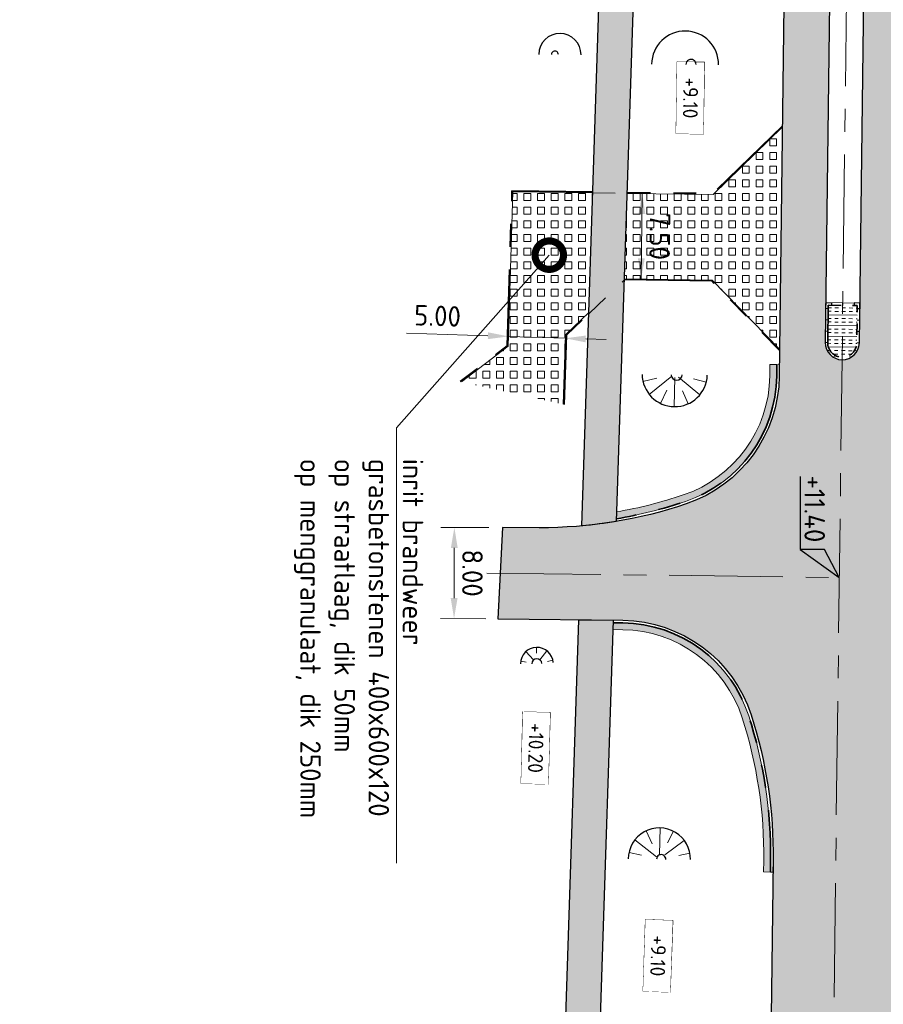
# Model space of a CAD drawing. Header units: metres. Extents: x 232559 to 234458, y 552925 to 554400.
# Tile 33 of 45: x 233217 to 233292, y 553925 to 554011. Entities that reach past the tile are written whole.
import ezdxf
from ezdxf import colors
from ezdxf.entities.mleader import LeaderData, LeaderLine
from ezdxf.enums import TextEntityAlignment as Align
from ezdxf.math import Vec2, Vec3

# ---------------------------------------------------------------- set-up
doc = ezdxf.new("R2010")
doc.units = ezdxf.units.M
for name, pattern in [('AM-AS', [16, 10, -2, 2, -2]), ('NLCS-HIDDEN', [4, 2, -2]), ('VH-OPSLUITBAND_80X200', [14, 8, -2, 2, -2]), ('VH-RWSBAND', [24, 10, -2, 2, -2, 2, -2, 2, -2])]:
    doc.linetypes.add(name, pattern=pattern)
doc.layers.get('Defpoints').update_dxf_attribs({"color": 241})
for name, color, linetype, lineweight in [('N-AL-HOOGTELABEL-S', 7, 'Continuous', 9), ('N-WE-AM-AS_WEG-G', 7, 'AM-AS', 13), ('N-WE-FV-AANPIJLING-G', 7, 'Continuous', 18), ('N-WE-GW-WATERGANG_BODEM-G', 144, 'Continuous', 25), ('N-WE-VH-KANTOPSLUITING_DEELSTREEP-G', 7, 'Continuous', 9), ('N-WE-VH-KANTOPSLUITING_ELEMENT_HOEKSTUK-S', 7, 'Continuous', 25), ('N-WE-VH-KANTOPSLUITING_VOORKANTBAND-G', 7, 'Continuous', 13), ('N-WE-VH-KANTVERHARDING-GV', 7, 'Continuous', 25), ('N-WE-VH-KANTVERHARDING_BOCHTVERBREDING-A', 254, 'Continuous', 25), ('N-WE-VH-KANTVERHARDING_BOCHTVERBREDING-G', 251, 'Continuous', 18), ('N-WE-VH-M', 7, 'Continuous', 18), ('N-WE-VH-VERHARDING_BETON_CRETEPRINT-A', 241, 'Continuous', 5), ('N-WE-VH-VERHARDING_MIDDENGELEIDER-S', 7, 'Continuous', 25), ('X-XX-AL-AANPIJLING-G', 7, 'Continuous', 18), ('X-XX-AL-HOOGTELABEL-S', 7, 'Continuous', 25)]:
    doc.layers.add(name, color=color, linetype=linetype, lineweight=lineweight)
for name, color, linetype, lineweight, true_color in [('N-WE-GW-TALUDARCERING_KORT-G', 7, 'Continuous', 18, 0x004c00), ('N-WE-GW-TALUDARCERING_LANG-G', 7, 'Continuous', 13, 0x004c00), ('N-WE-GW-WATERGANG_INSTEEK-G', 7, 'Continuous', 25, 0x004c00), ('N-WE-VH-KANTOPSLUITING_OPSLUITBAND_80X200-G', 150, 'VH-OPSLUITBAND_80X200', 35, 0x007fff), ('N-WE-VH-KANTOPSLUITING_TROTTOIRBAND_RWS_115-225x250-G', 7, 'VH-RWSBAND', 35, 0x2db300), ('N-WE-VH-VERHARDING_ASFALT_HOOFDRIJBAAN-A', 7, 'Continuous', 5, 0xc7c7c7), ('N-WE-VH-VERHARDING_ASFALT_ONTSLUITINGSWEG_BESTAAND_A', 7, 'Continuous', 5, 0x999999), ('N-WE-VH-VERHARDING_TEGEL_GRAS-A', 7, 'Continuous', 18, 0x4c9900)]:
    doc.layers.add(name, color=color, linetype=linetype, lineweight=lineweight, true_color=true_color)
doc.styles.add('NLCS-ISO', font='NLCS-ISO.ttf')
doc.styles.add('NLCS-ISO-ANNOTATIEF-T18', font='NLCS-ISO.ttf', dxfattribs={"height": 1.8})
doc.dimstyles.new('NLCS-ANNOTATIEF-T18-PIJL_A_L2_H2', dxfattribs={"dimtxt": 1.8, "dimasz": 1.8, "dimexe": 2, "dimexo": 2, "dimgap": 0.7, "dimtad": 1, "dimzin": 0, "dimdsep": 46, "dimtxsty": 'NLCS-ISO-ANNOTATIEF-T18', "dimcen": 0, "dimdle": 2, "dimse1": 1, "dimse2": 1, "dimclrd": 256, "dimclre": 251, "dimazin": 0, "dimtfac": 1, "dimtofl": 0, "dimtmove": 0, "dimatfit": 3, "dimfxl": 2, "dimtfillclr": 256, "dimtolj": 1, "dimtzin": 0, "dimlwd": 9, "dimlwe": 9, "dimarcsym": 0})
doc.dimstyles.new('NLCS-ANNOTATIEF-T18-PIJL_L2_H2_A', dxfattribs={"dimtxt": 1.8, "dimasz": 1.8, "dimexe": 1.2, "dimexo": 1.2, "dimgap": 0.7, "dimtad": 1, "dimzin": 0, "dimdsep": 46, "dimtxsty": 'NLCS-ISO-ANNOTATIEF-T18', "dimcen": 0, "dimdle": 2, "dimclrd": 7, "dimclre": 251, "dimclrt": 7, "dimazin": 0, "dimtfac": 1, "dimtofl": 0, "dimtmove": 0, "dimatfit": 3, "dimfxl": 2, "dimtfillclr": 256, "dimtolj": 1, "dimtzin": 0, "dimlwd": 9, "dimlwe": 9, "dimarcsym": 0})

# ---------------------------------------------------------------- blocks, each defined once
blk = doc.blocks.new('SVH-KANTOPSLUITING_HOEK_UITWENDIG_115-225')
for p, q in [((0, 0), (0, 0.5000000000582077)), ((0, 0.5000000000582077), (0.225, 0.5000000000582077)), ((0, 0), (0.5, 5.820766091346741e-11)), ((0.225, 0.2250000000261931), (0.225, 0.5000000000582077)), ((0.225, 0.2250000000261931), (0.4999999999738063, 0.2250000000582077)), ((0.5000000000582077, 5.820766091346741e-11), (0.4999999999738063, 0.2250000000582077))]:
    blk.add_line(p, q)
blk = doc.blocks.new('MIDDENGELEIDER')
at = {"layer": 'N-WE-VH-VERHARDING_BETON_CRETEPRINT-A', "lineweight": 9}
h = blk.add_hatch(dxfattribs=at)
h.set_pattern_fill('AVH-BETON_GEWAPEND', color=251, scale=0.25, angle=-1.272221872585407e-14, pattern_type=2)
h.set_pattern_definition([(360, (129.1815211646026, 44.42226556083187), (2.296212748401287e-16, 0.9375), []), (360, (129.1815211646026, 44.73476556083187), (2.296212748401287e-16, 0.9375), [0.3125, -0.3125]), (360, (129.1815211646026, 45.04726556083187), (2.296212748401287e-16, 0.9375), [0.3125, -0.3125])])
edge = h.paths.add_edge_path()
edge.add_line((1.274999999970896, 3.275000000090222), (-1.274999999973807, 3.275000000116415))
edge.add_line((-1.274999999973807, 3.275000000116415), (-1.279999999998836, 4.440892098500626e-16))
edge.add_arc((-1.101532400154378e-16, 0.005009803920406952), 1.2800098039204, 180.2242493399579, 359.7757506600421)
edge.add_line((1.279999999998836, 0), (1.274999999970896, 3.275000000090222))
at = {"layer": 'N-WE-VH-KANTOPSLUITING_DEELSTREEP-G'}
for p, q in [((0, 3.500000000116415), (0, 3.280000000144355)), ((-1.5, 2), (-1.279999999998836, 2)), ((1.5, 2), (1.279999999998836, 2)), ((-1.5, 1), (-1.279999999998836, 1)), ((1.5, 1), (1.279999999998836, 1)), ((-1.5, 0), (-1.279999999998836, 0)), ((1.5, 0), (1.279999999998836, 0)), ((-1.108521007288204, -0.6349950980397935), (-1.299046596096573, -0.7449950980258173)), ((1.108521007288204, -0.6349950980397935), (1.299046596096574, -0.7449950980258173)), ((-0.6400041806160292, -1.103511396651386), (-0.7500041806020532, -1.294036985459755)), ((1.587271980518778e-16, -1.274999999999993), (2.38524477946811e-16, -1.494999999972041)), ((0.6400041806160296, -1.103511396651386), (0.7500041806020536, -1.294036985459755))]:
    blk.add_line(p, q, dxfattribs=at)
at = {"layer": 'N-WE-VH-KANTOPSLUITING_TROTTOIRBAND_RWS_115-225x250-G', "ltscale": 0.5, "flags": 128}
blk.add_lwpolyline([(-1.279999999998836, 3.280000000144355), (-1.279999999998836, 0, 0.9960937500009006), (1.279999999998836, 0), (1.279999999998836, 3.280000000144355), (-1.279999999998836, 3.280000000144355)], format="xyb", close=True, dxfattribs=at)
at = {"layer": 'N-WE-VH-KANTOPSLUITING_VOORKANTBAND-G', "ltscale": 0.5, "flags": 128}
blk.add_lwpolyline([(-1.5, 3.500000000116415), (-1.5, 0, 0.9966666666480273), (1.5, 0), (1.5, 3.500000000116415)], format="xyb", close=True, dxfattribs=at)
at = {"layer": 'N-WE-VH-KANTOPSLUITING_ELEMENT_HOEKSTUK-S'}
for p, rotation in [((-1.5, 3.500000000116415), 270), ((1.499999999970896, 3.500000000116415), 180)]:
    blk.add_blockref('SVH-KANTOPSLUITING_HOEK_UITWENDIG_115-225', p, dxfattribs=dict(at, rotation=rotation))
blk = doc.blocks.new('*D125')
at = {"layer": 'Defpoints', "color": 0, "transparency": 16777216}
for p in [(233258.917836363, 553966.8744437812), (233254.6681261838, 553958.8887775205), (233258.6680941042, 553958.8752430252)]:
    blk.add_point(p, dxfattribs=at)
at = {"layer": 'N-WE-VH-M', "color": 251, "lineweight": 9, "transparency": 16777216}
for p, q in [((233257.7178432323, 553966.8785041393), (233253.4952021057, 553966.8927920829)), ((233257.4681009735, 553958.8793033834), (233253.4681330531, 553958.8928378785))]:
    blk.add_line(p, q, dxfattribs=at)
at = {"layer": 'N-WE-VH-M', "color": 7, "lineweight": 9, "transparency": 16777216}
blk.add_line((233254.6891046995, 553965.0887420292), (233254.6742167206, 553960.6887672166), dxfattribs=at)
at = {"layer": 'N-WE-VH-M', "color": 7, "transparency": 16777216}
for points in [[(233254.9891029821, 553965.0877269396), (233254.3891064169, 553965.0897571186), (233254.6951952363, 553966.888731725)], [(233254.9742150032, 553960.6877521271), (233254.3742184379, 553960.6897823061), (233254.6681261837, 553958.8887775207)]]:
    blk.add_solid(points, dxfattribs=at)
at = {"layer": 'N-WE-VH-M', "color": 7, "transparency": 16777216, "insert": (233256.281651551, 553962.8833408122), "char_height": 1.8, "attachment_point": 5, "rotation": 269.806131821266, "style": 'NLCS-ISO-ANNOTATIEF-T18'}
blk.add_mtext('\\A1;8.00', dxfattribs=at)
blk = doc.blocks.new('*D74')
at = {"layer": 'Defpoints', "color": 0, "transparency": 16777216}
for p in [(233271.1924450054, 553996.2105243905), (233271.0950046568, 553988.7111609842), (233271.0950046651, 553988.7111609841)]:
    blk.add_point(p, dxfattribs=at)
at = {"layer": 'N-WE-VH-M', "lineweight": 9, "transparency": 16777216}
blk.add_line((233271.1690593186, 553994.4106763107), (233271.1183903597, 553990.5110090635), dxfattribs=at)
at = {"layer": 'N-WE-VH-M', "transparency": 16777216}
for points in [[(233271.4690339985, 553994.4067786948), (233270.8690846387, 553994.4145739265), (233271.1924450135, 553996.2105243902)], [(233271.4183650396, 553990.5071114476), (233270.8184156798, 553990.5149066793), (233271.0950046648, 553988.711160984)]]:
    blk.add_solid(points, dxfattribs=at)
at = {"layer": 'N-WE-VH-M', "color": 0, "transparency": 16777216, "insert": (233272.7435897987, 553992.4400554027), "char_height": 1.8, "attachment_point": 5, "rotation": 269.2555892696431, "style": 'NLCS-ISO-ANNOTATIEF-T18'}
blk.add_mtext('\\A1;7.50', dxfattribs=at)
blk = doc.blocks.new('*D73')
at = {"layer": 'Defpoints', "color": 0, "transparency": 16777216}
for p in [(233259.4685099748, 553984.4539837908), (233264.4612995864, 553984.2885772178), (233259.442356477, 553983.6645416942)]:
    blk.add_point(p, dxfattribs=at)
at = {"layer": 'N-WE-VH-M', "lineweight": 9, "transparency": 16777216}
for p, q in [((233257.6433434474, 553983.7241413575), (233250.4872693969, 553983.9612155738)), ((233266.2341591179, 553983.4395354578), (233268.0331721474, 553983.3799357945))]:
    blk.add_line(p, q, dxfattribs=at)
at = {"layer": 'N-WE-VH-M', "transparency": 16777216}
for points in [[(233257.6532767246, 553984.0239768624), (233257.6334101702, 553983.4243058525), (233259.4423564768, 553983.6645416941)], [(233266.2440923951, 553983.7393709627), (233266.2242258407, 553983.1396999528), (233264.4351460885, 553983.4991351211)]]:
    blk.add_solid(points, dxfattribs=at)
at = {"layer": 'N-WE-VH-M', "color": 0, "transparency": 16777216, "insert": (233253.2187773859, 553985.4716009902), "char_height": 1.8, "attachment_point": 5, "rotation": 358.1025369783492, "style": 'NLCS-ISO-ANNOTATIEF-T18'}
blk.add_mtext('\\A1;5.00', dxfattribs=at)
blk = doc.blocks.new('_DotSmall')
at = {"color": 0, "linetype": 'ByBlock', "const_width": 0.5}
blk.add_lwpolyline([(-0.0625, 0, 1), (0.0625, 0, 1)], format="xyb", close=True, dxfattribs=at)
blk = doc.blocks.new('SAL-HOOGTELABEL_AANLEG-SO')
blk.add_lwpolyline([(-4.842599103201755, 1.798838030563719), (4.851150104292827, 1.798838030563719), (4.851150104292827, -1.886858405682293), (-4.842599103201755, -1.886858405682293)], close=True)
at = {"style": 'NLCS-ISO'}
blk.add_attdef('HOOGTE', text='', height=2, dxfattribs=at).set_placement((0, 0), align=Align.MIDDLE_CENTER)
blk.add_wipeout([(-4.842599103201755, 1.7988380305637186), (4.851150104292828, 1.7988380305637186), (4.851150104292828, -1.8868584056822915), (-4.842599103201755, -1.8868584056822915)])
blk = doc.blocks.new('N-SAL-HOOGTELABEL_03-SO')
for p, q in [((0, 0), (-2.460741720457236, -1.312415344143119)), ((-2.460741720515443, -3.43514855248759), (0, 0)), ((-2.460741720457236, -1.312415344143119), (-2.460741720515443, -3.43514855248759)), ((-8.8653364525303, -3.435325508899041), (-2.460741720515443, -3.43514855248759))]:
    blk.add_line(p, q)
blk.add_solid([(-2.460741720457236, -1.312415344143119), (0, 0), (-2.460741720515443, -3.43514855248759)])
at = {"style": 'NLCS-ISO'}
blk.add_attdef('...', text='', height=1.8, dxfattribs=at).set_placement((-6.014038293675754, -2.161353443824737), align=Align.MIDDLE)

msp = doc.modelspace()

# ---------------------------------------------------------------- hatches: boundary and pattern name
at = {"layer": 'N-WE-VH-KANTVERHARDING_BOCHTVERBREDING-A'}
h = msp.add_hatch(color=256, dxfattribs=at)
h.dxf.hatch_style = 1
edge = h.paths.add_edge_path()
edge.add_line((233268.9465809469, 553968.260338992), (233268.9265482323, 553967.6481826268))
edge.add_arc((233262.2763961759, 554006.8633085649), 39.77499999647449, 279.6247278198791, 288.6453287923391)
edge.add_arc((233271.2282488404, 553980.3328669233), 11.77499999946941, 288.6453287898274, 359.2775844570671)
edge.add_line((233283.0023128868, 553980.1844054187), (233283.0149210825, 553981.1843259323))
edge.add_line((233283.0149210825, 553981.1843259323), (233282.4149687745, 553981.1918908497))
edge.add_line((233282.4149687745, 553981.1918908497), (233282.4023605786, 553980.1919703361))
edge.add_arc((233271.2282488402, 553980.3328669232), 11.17499999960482, 288.6453287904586, 359.2775844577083, ccw=False)
edge.add_arc((233262.2763961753, 554006.8633085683), 39.17499999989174, 279.80330632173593, 288.6453287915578, ccw=False)
h = msp.add_hatch(color=256, dxfattribs=at)
h.dxf.hatch_style = 1
edge = h.paths.add_edge_path()
edge.add_line((233268.6279393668, 553958.5233425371), (233268.6083110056, 553957.9235423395))
edge.add_line((233268.6083110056, 553957.9235423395), (233269.4794443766, 553957.9125580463))
edge.add_arc((233269.3385477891, 553946.7384463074), 11.1750000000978, 17.900033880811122, 89.27758445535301, ccw=False)
edge.add_arc((233242.6939095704, 553938.1324452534), 39.17499999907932, -0.7224155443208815, 17.900033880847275, ccw=False)
edge.add_line((233281.8657956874, 553937.6385191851), (233281.8531874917, 553936.6385986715))
edge.add_line((233281.8531874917, 553936.6385986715), (233282.4531397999, 553936.6310337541))
edge.add_line((233282.4531397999, 553936.6310337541), (233282.4657479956, 553937.6309542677))
edge.add_arc((233242.6939095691, 553938.1324452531), 39.77500000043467, 359.2775844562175, 377.9000338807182)
edge.add_arc((233269.3385477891, 553946.7384463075), 11.77499999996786, 17.90003388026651, 89.27758445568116)
edge.add_line((233269.487009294, 553958.5125103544), (233268.6279393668, 553958.5233425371))
at = {"layer": 'N-WE-VH-VERHARDING_ASFALT_HOOFDRIJBAAN-A'}
h = msp.add_hatch(color=256, dxfattribs=at)
h.dxf.hatch_style = 1
edge = h.paths.add_edge_path(flags=16)
edge.add_line((233238.8431109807, 553681.6264790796), (233230.943822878, 553658.5683842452))
edge.add_arc((233232.3644847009, 553658.0869851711), 1.500008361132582, 161.2807672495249, 340.8981595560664)
edge.add_line((233233.7819002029, 553657.5961100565), (233241.6811883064, 553680.6542048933))
edge.add_arc((233240.2605260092, 553681.1356025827), 1.500008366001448, 341.2808231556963, 520.8981037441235)
edge = h.paths.add_edge_path(flags=16)
edge.add_arc((233271.7074764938, 553774.3557767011), 1.50000836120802, 164.2858098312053, 343.9032006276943)
edge.add_arc((232887.5055168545, 553885.6554448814), 401.4984599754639, 343.8444187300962, 352.0661515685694)
edge.add_line((233285.1608708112, 553830.2367401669), (233285.628885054, 553833.7053079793))
edge.add_arc((233284.1416862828, 553833.900922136), 1.500008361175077, 352.5067892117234, 532.1241805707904)
edge.add_line((233282.6558269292, 553834.1064630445), (233282.1878126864, 553830.6378952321))
edge.add_arc((232887.5013877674, 553885.6565838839), 398.5027353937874, 343.84373435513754, 352.0641942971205, ccw=False)
edge.add_line((233270.265800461, 553774.7699999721), (233270.2635313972, 553774.76203726))
edge = h.paths.add_edge_path(flags=16)
edge.add_line((233258.9653892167, 553740.3635948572), (233250.3426869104, 553715.1938472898))
edge.add_arc((233251.7633487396, 553714.7124482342), 1.500008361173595, 161.2807679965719, 340.8981588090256)
edge.add_line((233253.1807642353, 553714.2215731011), (233261.803466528, 553739.3913206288))
edge.add_arc((233260.3828047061, 553739.8727197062), 1.500008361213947, 341.2807671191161, 520.8981580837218)
edge = h.paths.add_edge_path(flags=16)
edge.add_arc((234470.475400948, 552921.1637758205), 1411.277274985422, 162.0659295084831, 164.4612733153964, ccw=False)
edge.add_arc((233126.3416874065, 553356.1858418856), 1.500008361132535, 342.2158700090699, 521.8332620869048)
edge.add_arc((234458.2256546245, 552924.8473599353), 1401.488492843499, 162.0549104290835, 164.4722926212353)
edge.add_arc((233109.3367418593, 553299.6359526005), 1.500008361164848, 164.6940441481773, 344.311435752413)
edge = h.paths.add_edge_path(flags=16)
edge.add_line((233152.7243747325, 553435.0058946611), (233170.2517599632, 553481.8816119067))
edge.add_arc((232796.991217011, 553621.4481446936), 398.4999999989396, 339.4986351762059, 341.0894634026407)
edge.add_line((233173.9824883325, 553492.2977232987), (233181.1625168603, 553513.2562927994))
edge.add_arc((233182.579932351, 553512.7654176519), 1.500008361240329, -18.719231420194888, 160.8981582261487, ccw=False)
edge.add_line((233184.0005941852, 553512.2840186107), (233176.8205656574, 553491.32544911))
edge.add_arc((232796.9912170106, 553621.4481446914), 401.4999999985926, 339.4986351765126, 341.08946340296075, ccw=False)
edge.add_line((233173.0617515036, 553480.8309228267), (233155.5343662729, 553433.9552055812))
edge.add_arc((233154.1311245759, 553434.4852412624), 1.500008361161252, 159.6899393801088, 339.3073309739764, ccw=False)
edge = h.paths.add_edge_path(flags=16)
edge.add_line((233288.7409870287, 554100.2030049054), (233287.2648016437, 553983.1308973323))
edge.add_arc((233288.7647455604, 553983.1169929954), 1.500008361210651, 179.4688888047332, 359.0862801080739)
edge.add_line((233290.2645631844, 553983.0930727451), (233291.7407485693, 554100.1651803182))
edge.add_arc((233290.2408005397, 554100.1787584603), 1.500009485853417, 359.4813493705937, 539.0738195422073)
edge = h.paths.add_edge_path(flags=16)
edge.add_line((233288.8319004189, 553873.9156854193), (233288.9171638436, 553877.3046130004))
edge.add_arc((233110.1728694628, 553881.9064760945), 178.8035232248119, 358.5252166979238, 359.5434362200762)
edge.add_line((233288.970715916, 553880.4816879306), (233289.2599437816, 553903.4195358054))
edge.add_arc((233287.7599998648, 553903.4334401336), 1.500008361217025, 359.4688891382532, 539.0862797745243)
edge.add_line((233286.2601822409, 553903.4573603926), (233285.9709543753, 553880.519512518))
edge.add_arc((233108.5407243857, 553881.9357574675), 177.4358821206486, 358.5287614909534, 359.5426758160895, ccw=False)
edge.add_line((233285.9181128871, 553877.3800673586), (233285.8328494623, 553873.9911397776))
edge.add_arc((233287.3325009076, 553873.9584193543), 1.500008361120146, 178.7500797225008, 358.3674721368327)
edge = h.paths.add_edge_path(flags=16)
edge.add_line((233217.4679331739, 553619.232137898), (233192.6325521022, 553546.7374314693))
edge.add_arc((233194.0532139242, 553546.2560323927), 1.500008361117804, 161.2807671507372, 340.8981596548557)
edge.add_line((233195.470629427, 553545.7651572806), (233220.3060104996, 553618.2598637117))
edge.add_arc((233218.8853486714, 553618.7412627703), 1.500008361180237, 341.280767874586, 520.8981590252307)
edge = h.paths.add_edge_path()
edge.add_line((233383.3948392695, 554231.8195223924), (233383.3948392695, 554236.3196870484))
edge.add_line((233383.3948392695, 554236.3196870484), (233370.3008999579, 554236.207676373))
edge.add_arc((233370.9725897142, 554157.7105501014), 78.50000000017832, 90.49026060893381, 179.2775844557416)
edge.add_line((233292.478829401, 554158.7002934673), (233292.1827528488, 554135.2192955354))
edge.add_arc((233290.6829352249, 554135.2432157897), 1.500008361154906, 179.4688889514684, 359.0862799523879, ccw=False)
edge.add_line((233289.1829913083, 554135.2571201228), (233289.4790678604, 554158.7381180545))
edge.add_arc((233370.9725897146, 554157.7105501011), 81.50000000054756, 90.49026060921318, 179.2775844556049, ccw=False)
edge.add_line((233370.2752302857, 554239.2075665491), (233383.3948392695, 554239.3197968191))
edge.add_line((233383.3948392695, 554239.3197968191), (233383.3987201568, 554243.819994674))
edge.add_line((233383.3987201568, 554243.819994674), (233370.2367257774, 554243.7074018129))
edge.add_arc((233370.9725897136, 554157.7105501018), 85.99999999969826, 90.49026060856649, 179.2775844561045)
edge.add_line((233284.9794255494, 554158.7948549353), (233284.6455244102, 554132.3140954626))
edge.add_arc((233272.6464789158, 554132.4653348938), 11.9999985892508, 358.83315250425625, 359.277865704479, ccw=False)
edge.add_arc((233272.6441303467, 554132.2791883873), 12.00000000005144, 288.11678142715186, 359.7220163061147, ccw=False)
edge.add_arc((233263.9373955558, 554158.8910798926), 40.00000000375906, 269.27758445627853, 288.1167814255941, ccw=False)
edge.add_line((233263.4330677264, 554118.8942593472), (233259.3492775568, 554118.9457526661))
edge.add_line((233259.3492775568, 554118.9457526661), (233258.1891597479, 554110.959744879))
edge.add_line((233258.1891597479, 554110.959744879), (233271.3731336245, 554110.793505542))
edge.add_arc((233271.2218352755, 554098.7944593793), 12.00000000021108, 18.1167814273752, 89.27758445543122, ccw=False)
edge.add_arc((233244.6099437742, 554090.0877245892), 39.9999999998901, -0.7224155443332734, 18.116781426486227, ccw=False)
edge.add_line((233284.6067643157, 554089.5833967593), (233283.2272950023, 553980.1815685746))
edge.add_arc((233271.2282488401, 553980.3328669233), 11.99999999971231, 288.64532879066, 359.27758445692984, ccw=False)
edge.add_arc((233262.2763961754, 554006.8633085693), 40.0000000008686, 269.8061318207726, 288.6453287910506, ccw=False)
edge.add_line((233262.1410509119, 553966.8635375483), (233258.917836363, 553966.8744437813))
edge.add_line((233258.917836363, 553966.8744437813), (233258.5090641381, 553958.8759513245))
edge.add_line((233258.5090641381, 553958.8759513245), (233269.4898461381, 553958.73749247))
edge.add_arc((233269.3385477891, 553946.7384463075), 11.9999999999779, 17.900033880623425, 89.27758445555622, ccw=False)
edge.add_arc((233242.6939095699, 553938.1324452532), 39.99999999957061, -0.7224155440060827, 17.90003388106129, ccw=False)
edge.add_line((233282.6907301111, 553937.6281174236), (233281.9726850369, 553880.6819838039))
edge.add_arc((232887.504042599, 553885.6559170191), 394.4999998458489, 357.8787414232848, 359.27758445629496, ccw=False)
edge.add_arc((233269.741926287, 553871.4978749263), 11.99999999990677, 276.26086459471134, 357.87874142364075, ccw=False)
edge.add_arc((233266.6883759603, 553899.3308738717), 39.99999999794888, 257.65672900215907, 276.26086459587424, ccw=False)
edge.add_line((233258.1376475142, 553860.2554974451), (233253.5855078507, 553861.2516263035))
edge.add_line((233253.5855078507, 553861.2516263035), (233252.2661928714, 553853.3510268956))
edge.add_line((233252.2661928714, 553853.3510268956), (233268.0977294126, 553849.886666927))
edge.add_arc((233265.5325108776, 553838.1640539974), 12.00000000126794, 10.986504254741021, 77.65672899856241, ccw=False)
edge.add_arc((233238.0456920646, 553832.8278763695), 40.00000000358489, -8.570212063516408, 10.986504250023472, ccw=False)
edge.add_arc((232887.5040424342, 553885.6559170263), 394.500000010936, 341.0894634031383, 351.4297879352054, ccw=False)
edge.add_line((233260.7112106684, 553757.8018612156), (233245.5879523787, 553713.6569307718))
edge.add_arc((233234.2356430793, 553717.546027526), 11.99999999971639, 276.9945347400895, 341.0894634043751, ccw=False)
edge.add_arc((233230.8259524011, 553745.3376451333), 39.99999999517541, 261.25770785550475, 276.9945347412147, ccw=False)
edge.add_line((233224.7463354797, 553705.8023664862), (233223.0745871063, 553697.9134248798))
edge.add_line((233223.0745871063, 553697.9134248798), (233224.2877538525, 553697.6558123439))
edge.add_arc((233221.8133919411, 553685.9136859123), 12.00000000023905, -0.07133962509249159, 78.1004309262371, ccw=False)
edge.add_arc((233193.813413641, 553685.9485490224), 40.00000000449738, 341.08946340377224, 359.92866037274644, ccw=False)
edge.add_line((233231.6544446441, 553672.9848931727), (233226.1890888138, 553657.0314690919))
edge.add_arc((233214.8367795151, 553660.9205658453), 11.99999999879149, 270.31384081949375, 341.08946340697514, ccw=False)
edge.add_arc((233214.6834087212, 553688.9201457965), 39.9999999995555, 259.0733274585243, 270.31384082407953, ccw=False)
edge.add_line((233207.1013068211, 553649.6453226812), (233204.414138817, 553641.729737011))
edge.add_line((233204.414138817, 553641.729737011), (233206.4130408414, 553641.0511457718))
edge.add_arc((233202.5554846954, 553629.6880801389), 11.99999999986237, -0.09517119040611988, 71.2485752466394, ccw=False)
edge.add_arc((233174.5555233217, 553629.7345895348), 40.00000000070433, 341.0894634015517, 359.904828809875, ccw=False)
edge.add_line((233212.3965543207, 553616.7709336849), (233170.1983852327, 553493.5940888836))
edge.add_arc((232796.991217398, 553621.4481445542), 394.4999995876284, 339.4986351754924, 341.0894634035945, ccw=False)
edge.add_line((233166.505104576, 553483.28253068), (233147.8846569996, 553433.483497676))
edge.add_arc((233136.6446908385, 553437.6862539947), 11.99999999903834, 268.33783214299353, 339.49863518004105, ccw=False)
edge.add_arc((233137.456865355, 553465.6744724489), 39.99999999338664, 249.4986351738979, 268.33783214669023, ccw=False)
edge.add_line((233123.4476776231, 553428.2079185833), (233112.4234840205, 553432.3299949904))
edge.add_line((233112.4234840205, 553432.3299949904), (233110.6451300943, 553424.4539915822))
edge.add_line((233110.6451300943, 553424.4539915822), (233127.7942505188, 553418.0417325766))
edge.add_arc((233123.591494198, 553406.8017664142), 12.00000000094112, -0.8344186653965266, 69.49863517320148, ccw=False)
edge.add_arc((233095.5944634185, 553407.2095258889), 40.0000000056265, 340.5064054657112, 359.16558132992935, ccw=False)
edge.add_arc((234458.2366741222, 552924.8440463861), 1405.500000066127, 160.5064054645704, 165.1608938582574)
edge.add_line((233099.6117662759, 553284.8004464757), (233092.6752564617, 553255.3994536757))
edge.add_line((233092.6752564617, 553255.3994536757), (233091.0809289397, 553248.58331763))
edge.add_line((233091.0809289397, 553248.58331763), (233095.9495792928, 553247.444516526))
edge.add_line((233095.9495792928, 553247.444516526), (233096.1772452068, 553248.4184059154))
edge.add_arc((233096.518756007, 553249.8789192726), 1.499909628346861, 166.8325995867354, 256.8390316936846, ccw=False)
edge.add_line((233095.0582809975, 553250.22059403), (233096.0860600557, 553254.613594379))
edge.add_arc((233906.1433038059, 553060.849929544), 832.9088161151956, 165.7741364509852, 166.5477504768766, ccw=False)
edge.add_arc((233100.2296296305, 553265.1628194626), 1.500008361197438, -13.877530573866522, 165.7093191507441, ccw=False)
edge.add_arc((233925.3302583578, 553056.1233553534), 849.6689466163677, 165.7826359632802, 166.5393129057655)
edge.add_line((233099.0018301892, 553253.9077016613), (233102.4176006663, 553253.1470107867))
edge.add_line((233102.4176006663, 553253.1470107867), (233106.2073716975, 553266.7456090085))
edge.add_arc((233117.7668680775, 553263.5241119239), 12.00000000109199, 98.46671721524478, 164.4274651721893, ccw=False)
edge.add_arc((233121.8894445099, 553235.8292682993), 39.99999999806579, 79.62752023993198, 98.46671721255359, ccw=False)
edge.add_line((233129.0913123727, 553275.175590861), (233159.1338229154, 553269.6766731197))
edge.add_line((233159.1338229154, 553269.6766731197), (233160.574196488, 553277.5459376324))
edge.add_line((233160.574196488, 553277.5459376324), (233126.0042255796, 553283.8735521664))
edge.add_arc((233128.1647859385, 553295.6774489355), 11.99999999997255, 183.0718552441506, 259.627520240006, ccw=False)
edge.add_arc((233156.1245531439, 553297.1779215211), 40.00000000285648, 164.0423255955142, 183.0718552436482, ccw=False)
edge.add_arc((234458.2366841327, 552924.8440433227), 1394.300010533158, 161.9323812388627, 164.0423255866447, ccw=False)
edge.add_arc((233144.0962816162, 553353.5494451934), 12.0000000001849, 89.88037590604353, 161.9323812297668, ccw=False)
edge.add_arc((233144.037822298, 553325.5495062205), 39.99999999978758, 71.04117893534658, 89.88037590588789, ccw=False)
edge.add_line((233157.0333630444, 553363.379599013), (233175.1461170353, 553357.1574352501))
edge.add_line((233175.1461170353, 553357.1574352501), (233176.6028173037, 553365.1158982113))
edge.add_line((233176.6028173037, 553365.1158982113), (233152.3911867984, 553373.433171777))
edge.add_arc((233156.2898490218, 553384.7821996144), 11.99999999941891, 179.1939367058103, 251.0411789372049, ccw=False)
edge.add_arc((233184.2848984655, 553384.3886927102), 39.99781493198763, 160.1638824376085, 179.1944613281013, ccw=False)
edge.add_arc((234458.2366756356, 552924.8440458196), 1394.300001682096, 159.498635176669, 160.1644070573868, ccw=False)
edge.add_line((233152.246272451, 553413.1693077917), (233176.9957396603, 553479.3599581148))
edge.add_arc((232796.9912174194, 553621.4481445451), 405.6999995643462, 339.498635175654, 341.0894634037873)
edge.add_line((233180.7938739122, 553489.9642652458), (233188.9434714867, 553513.753015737))
edge.add_arc((233200.2957807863, 553509.8639189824), 12.0000000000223, 96.10748340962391, 161.0894634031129, ccw=False)
edge.add_arc((233203.2748111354, 553482.0228454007), 40.00000000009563, 77.26828643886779, 96.10748340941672, ccw=False)
edge.add_line((233212.0902565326, 553521.0393537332), (233225.7077712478, 553517.9625930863))
edge.add_line((233225.7077712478, 553517.9625930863), (233227.4708274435, 553525.7659021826))
edge.add_line((233227.4708274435, 553525.7659021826), (233210.0433164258, 553529.7034988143))
edge.add_arc((233212.6879500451, 553541.4084513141), 12.00000000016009, 179.9286603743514, 257.2682864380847, ccw=False)
edge.add_arc((233240.6879283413, 553541.3735882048), 40.00000000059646, 161.0894634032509, 179.9286603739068, ccw=False)
edge.add_line((233202.8468973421, 553554.3372440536), (233225.2499693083, 553619.7320177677))
edge.add_arc((233236.6022786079, 553615.842921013), 12.0000000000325, 96.10753060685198, 161.089463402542, ccw=False)
edge.add_arc((233239.5813318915, 553588.0018498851), 40.00000000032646, 77.26833363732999, 96.10753060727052, ccw=False)
edge.add_line((233248.3967451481, 553627.0183654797), (233264.8851009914, 553623.29297718))
edge.add_line((233264.8851009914, 553623.29297718), (233266.6473164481, 553631.0964762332))
edge.add_line((233266.6473164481, 553631.0964762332), (233246.3497244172, 553635.6825254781))
edge.add_arc((233248.9943483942, 553647.3874801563), 11.99999999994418, 179.9280306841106, 257.26833363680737, ccw=False)
edge.add_arc((233276.9943263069, 553647.3523093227), 40.00000000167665, 161.0894634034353, 179.9280306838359, ccw=False)
edge.add_line((233239.1532953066, 553660.3159651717), (233266.7483078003, 553740.8631739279))
edge.add_arc((233278.1008748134, 553736.9748295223), 12.00000000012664, 95.90662175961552, 161.0932605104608, ccw=False)
edge.add_arc((233280.9822846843, 553709.1234834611), 40.00000000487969, 77.0674247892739, 95.90662175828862, ccw=False)
edge.add_line((233289.934455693, 553748.1088478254), (233292.9078006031, 553747.4260815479))
edge.add_line((233292.9078006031, 553747.4260815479), (233295.1107104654, 553757.1804901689))
edge.add_line((233295.1107104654, 553757.1804901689), (233287.9003680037, 553758.8361940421))
edge.add_arc((233290.5860193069, 553770.5318033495), 11.9999999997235, 183.5077938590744, 257.0674247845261, ccw=False)
edge.add_arc((233318.5335608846, 553772.244964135), 40.00000000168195, 165.2586584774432, 183.5077938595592, ccw=False)
edge.add_arc((232887.5040424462, 553885.6559170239), 405.6999999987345, 345.2586584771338, 352.9955194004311)
edge.add_arc((233302.0865878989, 553834.718671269), 12.00000000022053, 108.80191445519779, 172.9955193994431, ccw=False)
edge.add_arc((233311.1109130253, 553808.2127935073), 39.99999999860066, 89.96271748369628, 108.80191445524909, ccw=False)
edge.add_line((233311.13694113, 553848.2127850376), (233329.5025161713, 553848.2008345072))
edge.add_line((233329.5025161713, 553848.2008345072), (233329.5025161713, 553856.2008362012))
edge.add_line((233329.5025161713, 553856.2008362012), (233306.3333824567, 553856.2159124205))
edge.add_arc((233306.3411064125, 553868.2159099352), 12.00000000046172, 197.0632672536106, 269.9631208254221, ccw=False)
edge.add_arc((233333.1085836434, 553876.4318799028), 39.99999999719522, 178.8141437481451, 197.0632672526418, ccw=False)
edge.add_arc((232887.5040428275, 553885.6559170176), 405.6999996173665, 358.8141437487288, 359.277584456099)
edge.add_line((233293.1717947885, 553880.5407720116), (233293.4973713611, 553906.3613335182))
edge.add_arc((233305.4964175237, 553906.2100351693), 12.00000000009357, 108.80191445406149, 179.277584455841, ccw=False)
edge.add_arc((233314.5207426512, 553879.7041573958), 40.000000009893, 89.96271748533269, 108.8019144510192, ccw=False)
edge.add_line((233314.5467707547, 553919.7041489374), (233329.7282889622, 553919.6942702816))
edge.add_line((233329.7282889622, 553919.6942702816), (233329.7334945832, 553927.694268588))
edge.add_line((233329.7334945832, 553927.694268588), (233307.4111207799, 553927.7087938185))
edge.add_arc((233307.4189292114, 553939.7087912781), 12.00000000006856, 198.1167814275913, 269.96271748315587, ccw=False)
edge.add_arc((233334.0308207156, 553948.4155260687), 40.00000000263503, 179.2775844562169, 198.1167814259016, ccw=False)
edge.add_line((233294.0340001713, 553948.9198538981), (233295.9419387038, 554100.2330882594))
edge.add_arc((234145.874375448, 554089.5161218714), 850.0000002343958, 178.2011683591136, 179.2775844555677, ccw=False)
edge.add_arc((232446.7121341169, 554142.8797634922), 849.9999999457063, 358.2011683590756, 359.277584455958)
edge.add_line((233296.6445705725, 554132.1627971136), (233296.978471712, 554158.6435565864))
edge.add_arc((233370.9725897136, 554157.7105501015), 73.99999999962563, 90.49026060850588, 179.2775844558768, ccw=False)
edge.add_line((233370.3394044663, 554231.7078411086), (233383.3948392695, 554231.8195223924))
at = {"layer": 'N-WE-VH-VERHARDING_ASFALT_ONTSLUITINGSWEG_BESTAAND_A'}
h = msp.add_hatch(color=256, dxfattribs=at)
h.dxf.hatch_style = 1
edge = h.paths.add_edge_path()
edge.add_line((233265.9046535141, 553967.0282015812), (233270.6096640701, 554110.8031322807))
edge.add_line((233270.6096640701, 554110.8031322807), (233271.3731336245, 554110.793505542))
edge.add_arc((233271.2218352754, 554098.7944593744), 12.00000000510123, 78.5539538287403, 89.27758445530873, ccw=False)
edge.add_line((233273.603176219, 554110.5558034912), (233268.9190392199, 553967.4187234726))
edge.add_arc((233262.276396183, 554006.863308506), 39.99999993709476, 275.20424897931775, 279.5591705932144, ccw=False)
h = msp.add_hatch(color=256, dxfattribs=at)
h.dxf.hatch_style = 1
edge = h.paths.add_edge_path()
edge.add_arc((233266.6883759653, 553899.3308739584), 40.00000008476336, 263.8280406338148, 268.12925282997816, ccw=False)
edge.add_line((233262.3878637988, 553859.5627258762), (233265.6349321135, 553958.7860998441))
edge.add_line((233265.6349321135, 553958.7860998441), (233268.6353000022, 553958.7482676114))
edge.add_line((233268.6353000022, 553958.7482676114), (233265.382580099, 553859.3521933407))
at = {"layer": 'N-WE-VH-VERHARDING_TEGEL_GRAS-A'}
h = msp.add_hatch(dxfattribs=at)
h.set_pattern_fill('AVH-GRASTEGEL', color=256, scale=1.5, pattern_type=2)
h.set_pattern_definition([(0, (0, 0), (0, 0.6000000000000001), [0.6000000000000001, -0.6000000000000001]), (90, (0, 0), (-0.6000000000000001, 3.67394039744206e-17), [0.6000000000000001, -0.6000000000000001])])
h.paths.add_polyline_path([(233259.4156027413, 553982.7975643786), (233255.3077259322, 553979.6709420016), (233264.2581910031, 553977.7123512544), (233264.4658501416, 553983.8098500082), (233266.5355453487, 553985.7802608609), (233266.8614397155, 553996.2655153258), (233259.8339293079, 553996.3537461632)])
h.paths.add_polyline_path([(233269.8617951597, 553996.2273028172), (233269.6164396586, 553988.7297701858), (233277.3330210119, 553988.6105328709), (233283.2569734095, 553982.5352795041), (233283.5031429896, 554002.0582959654), (233277.4277799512, 553996.1192916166)])

# ---------------------------------------------------------------- linework, layer by layer
at = {"layer": 'N-WE-AM-AS_WEG-G', "flags": 128}
msp.add_lwpolyline([(233093.304663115, 553236.2290259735, -0.03339304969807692), (233146.9072885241, 553415.1656170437), (233171.6567557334, 553481.3562673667, 0.006941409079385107), (233175.401526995, 553491.8115862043), (233265.9143524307, 553756.0193585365, 0.07952767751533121), (233287.4722478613, 553880.6126387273), (233290.9789486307, 554158.7192057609, -0.4080279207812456), (233370.2880651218, 554237.7076214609), (233431.4370744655, 554238.2308656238)], format="xyb", dxfattribs=at)
at = {"layer": 'N-WE-AM-AS_WEG-G'}
msp.add_lwpolyline([(233257.5595764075, 553962.8882415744), (233288.5047571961, 553962.4980476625)], dxfattribs=at)
at = {"layer": 'N-WE-GW-TALUDARCERING_KORT-G'}
for points in [[(233271.2593752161, 553979.7109124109), (233272.4824181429, 553979.9952171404)], [(233276.8202055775, 553979.6407947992), (233275.6954220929, 553979.9323375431)], [(233272.7878134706, 553977.7882627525), (233273.3546249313, 553978.9442738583)], [(233275.2437748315, 553977.7572950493), (233274.7195837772, 553978.8982976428)], [(233261.8971152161, 553956.36327304), (233261.9131290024, 553955.8635295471)], [(233260.5193775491, 553955.139023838), (233261.01377247, 553955.0643668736)], [(233263.3504056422, 553955.2297413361), (233262.8618046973, 553955.1235852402)], [(233271.5277769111, 553940.2388950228), (233272.0618519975, 553939.1197823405)], [(233273.9411420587, 553940.2084644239), (233273.4257866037, 553939.1951319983)], [(233270.0334342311, 553938.3435857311), (233271.1453636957, 553938.1068438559)], [(233275.3872205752, 553938.276078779), (233274.4027347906, 553938.0922891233)]]:
    msp.add_lwpolyline(points, dxfattribs=at)
at = {"layer": 'N-WE-GW-TALUDARCERING_LANG-G'}
for points in [[(233271.8069763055, 553978.5773839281), (233273.8090732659, 553980.1689799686)], [(233274.012305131, 553977.4960745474), (233274.0445524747, 553980.053520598)], [(233276.2441973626, 553978.521434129), (233274.3792792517, 553980.0823126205)], [(233260.986728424, 553956.0004388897), (233261.6509690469, 553955.2529200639)], [(233262.8288637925, 553956.0594682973), (233262.2138437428, 553955.2709568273)], [(233272.7810722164, 553940.5459016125), (233272.713960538, 553938.1460674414)], [(233270.5597801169, 553939.4653485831), (233272.4450499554, 553937.9789214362)], [(233274.889326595, 553939.4107564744), (233273.189321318, 553938.1385771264)]]:
    msp.add_lwpolyline(points, dxfattribs=at)
at = {"layer": 'N-WE-GW-WATERGANG_BODEM-G'}
for points in [[(233263.8320812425, 554008.4085959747, 1.000000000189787), (233263.2187177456, 554008.4133746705)], [(233273.7381570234, 553980.3012189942, 0.9786006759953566), (233274.7033193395, 553980.2890490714)], [(233262.3822425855, 553954.9535460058, 0.9654625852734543), (233261.5032370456, 553954.9253791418)], [(233273.2656540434, 553937.7469600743, 1.007734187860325), (233272.4543616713, 553937.7571898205)]]:
    msp.add_lwpolyline(points, format="xyb", dxfattribs=at)
at = {"layer": 'N-WE-GW-WATERGANG_INSTEEK-G'}
for points in [[(233265.8225318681, 554008.3930884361, 0.9999999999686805), (233262.1057638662, 554008.4220456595)], [(233271.1851287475, 553980.3334106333, 0.9786006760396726), (233276.9101243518, 553980.2612230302)], [(233263.3799872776, 553955.0206692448, 0.9654625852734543), (233260.5032418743, 553954.928486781)], [(233275.4330214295, 553937.7196313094, 1.007734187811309), (233269.9736174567, 553937.788470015)]]:
    msp.add_lwpolyline(points, format="xyb", dxfattribs=at)
at = {"layer": 'N-WE-VH-KANTOPSLUITING_OPSLUITBAND_80X200-G', "flags": 128}
for points in [[(233283.5045376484, 554002.1689024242), (233277.3958131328, 553996.2123112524), (233269.864424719, 553996.3076564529)], [(233266.8640443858, 553996.3451084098), (233259.7568168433, 553996.4347248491), (233259.3370282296, 553982.8378801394), (233255.2058874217, 553979.693226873)], [(233269.6138236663, 553988.6498311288), (233277.2988779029, 553988.5309570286), (233283.2555469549, 553982.4221514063)], [(233264.3376869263, 553977.6949555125), (233264.5447793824, 553983.7745361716), (233266.5318144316, 553985.6662521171)]]:
    msp.add_lwpolyline(points, dxfattribs=at)
at = {"layer": 'N-WE-VH-KANTOPSLUITING_TROTTOIRBAND_RWS_115-225x250-G', "flags": 128}
for points in [[(233283.0149210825, 553981.1843259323), (233283.0023128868, 553980.1844054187, -0.3183344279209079), (233274.9928225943, 553969.1758686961, -0.03938013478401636), (233268.9265482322, 553967.6481826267, -0.03938013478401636)], [(233268.6279393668, 553958.5233425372), (233269.487009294, 553958.5125103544, -0.3219196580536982), (233280.5435697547, 553950.3575771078, -0.08143506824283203), (233282.4657479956, 553937.6309542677), (233282.4531397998, 553936.6310337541)]]:
    msp.add_lwpolyline(points, format="xyb", dxfattribs=at)
at = {"layer": 'N-WE-VH-KANTOPSLUITING_VOORKANTBAND-G', "flags": 128}
for points in [[(233283.5031429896, 554002.0582959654), (233277.4277799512, 553996.1192916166), (233269.8617951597, 553996.2273028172)], [(233266.861427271, 553996.2651350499), (233259.8339293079, 553996.3537461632), (233259.4156027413, 553982.7975643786), (233255.3077259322, 553979.6709420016)], [(233269.6164483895, 553988.7300369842), (233277.3330995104, 553988.6104523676), (233283.2569734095, 553982.5352795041)], [(233264.2581910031, 553977.7123512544), (233264.4658501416, 553983.8098500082), (233266.5355453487, 553985.7802608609)]]:
    msp.add_lwpolyline(points, dxfattribs=at)
at = {"layer": 'N-WE-VH-KANTOPSLUITING_VOORKANTBAND-G', "linetype": 'NLCS-HIDDEN', "lineweight": 9}
for points in [[(233266.8312686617, 553996.2655153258), (233269.8316365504, 553996.227683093)], [(233266.5318144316, 553985.6662521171), (233269.6121545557, 553988.598826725)]]:
    msp.add_lwpolyline(points, dxfattribs=at)
at = {"layer": 'N-WE-VH-KANTVERHARDING-GV', "flags": 128}
for points in [[(233265.9046535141, 553967.0282015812), (233270.6096640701, 554110.8031322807), (233271.3731336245, 554110.793505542, -0.04682484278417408), (233273.603176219, 554110.5558034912), (233268.9190392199, 553967.4187234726, -0.01900421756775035)], [(233288.7409870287, 554100.2030049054), (233287.2648016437, 553983.1308973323, 0.9966666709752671), (233290.2645631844, 553983.0930727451), (233291.7407485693, 554100.1651803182, 0.9964499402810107)], [(233265.382580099, 553859.3521933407, -0.01876978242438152), (233262.3878637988, 553859.5627258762), (233265.6349321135, 553958.7860998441), (233268.6353000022, 553958.7482676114)]]:
    msp.add_lwpolyline(points, format="xyb", close=True, dxfattribs=at)
at = {"layer": 'N-WE-VH-KANTVERHARDING_BOCHTVERBREDING-G', "flags": 128}
for points in [[(233283.2399031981, 553981.1814890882), (233283.2272950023, 553980.1815685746, -0.3183344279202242), (233275.0647571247, 553968.9626776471, -0.08238715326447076), (233262.1410509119, 553966.8635375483), (233258.917836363, 553966.8744437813)], [(233258.5090641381, 553958.8759513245), (233269.4898461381, 553958.73749247, -0.3219196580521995), (233280.7576784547, 553950.4267324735, -0.08143506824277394), (233282.6907301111, 553937.6281174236), (233282.6781219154, 553936.62819691)]]:
    msp.add_lwpolyline(points, format="xyb", dxfattribs=at)
for points in [[(233268.9465809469, 553968.260338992, 0.03859975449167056), (233274.8009971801, 553969.7443781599, 0.3183344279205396), (233282.4023605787, 553980.1919703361), (233282.4149687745, 553981.1918908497), (233283.0149210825, 553981.1843259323), (233283.0023128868, 553980.1844054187, -0.3183344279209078), (233274.9928225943, 553969.1758686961, -0.03938013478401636), (233268.9265482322, 553967.6481826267, -0.03938013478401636)], [(233268.6083110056, 553957.9235423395), (233269.4794443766, 553957.9125580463, -0.321919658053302), (233279.9726132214, 553950.1731627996, -0.08143506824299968), (233281.8657956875, 553937.6385191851), (233281.8531874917, 553936.6385986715), (233282.4531397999, 553936.6310337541), (233282.4657479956, 553937.6309542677, 0.08143506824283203), (233280.5435697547, 553950.3575771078, 0.3219196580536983), (233269.487009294, 553958.5125103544), (233268.6279393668, 553958.5233425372)]]:
    msp.add_lwpolyline(points, format="xyb", close=True, dxfattribs=at)
at = {"layer": 'N-WE-VH-KANTVERHARDING_BOCHTVERBREDING-G'}
for points in [[(233283.2399031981, 553981.1814890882), (233283.0149210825, 553981.1843259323)], [(233282.4531397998, 553936.6310337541), (233282.6781219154, 553936.62819691)]]:
    msp.add_lwpolyline(points, dxfattribs=at)
at = {"layer": 'N-WE-VH-M', "lineweight": 9}
for points in [[(233271.1924450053, 553996.2105243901), (233271.0942819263, 553988.707146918)], [(233259.4423565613, 553983.6645417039), (233264.4351461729, 553983.4991351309)]]:
    msp.add_lwpolyline(points, dxfattribs=at)
at = {"layer": 'X-XX-AL-AANPIJLING-G', "flags": 128}
msp.add_lwpolyline([(233283.3473338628, 553989.7015127), (233283.3521249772, 553990.0814824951)], dxfattribs=at)

# ---------------------------------------------------------------- block references
at = {"layer": 'N-WE-VH-VERHARDING_MIDDENGELEIDER-S', "rotation": 359.2775844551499}
msp.add_blockref('MIDDENGELEIDER', (233288.7646824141, 553983.1119850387), dxfattribs=at)
at = {"layer": 'X-XX-AL-HOOGTELABEL-S', "rotation": 270}
msp.add_blockref('N-SAL-HOOGTELABEL_03-SO', (233288.5047571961, 553962.4980476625), dxfattribs=at).add_auto_attribs({'...': '+11.40'})

# ---------------------------------------------------------------- dimensions: what is measured, and where the dimension line sits
at = {"layer": 'N-WE-VH-M'}
for p1, p2, distance, picture, middle in [((233271.1924450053, 553996.2105243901), (233271.0950046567, 553988.7111609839), 8.407272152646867e-09, '*D74', (233272.7435897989, 553992.4400554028)), ((233264.4612995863, 553984.2885772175), (233259.4685099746, 553984.4539837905), 0.789875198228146, '*D73', (233253.2187773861, 553985.4716009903))]:
    dim = msp.add_aligned_dim(p1=p1, p2=p2, distance=distance, dimstyle='NLCS-ANNOTATIEF-T18-PIJL_A_L2_H2', dxfattribs=at)
    dim.commit()
    dim.dimension.update_dxf_attribs({"geometry": picture, "text_midpoint": middle})
dim = msp.add_linear_dim(base=(233254.6681261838, 553958.8887775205), p1=(233258.917836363, 553966.8744437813), p2=(233258.6680941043, 553958.8752430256), angle=269.806131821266, dimstyle='NLCS-ANNOTATIEF-T18-PIJL_L2_H2_A', dxfattribs=at)
dim.commit()
dim.dimension.update_dxf_attribs({"geometry": '*D125', "text_midpoint": (233256.2816515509, 553962.8833408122)})

# ---------------------------------------------------------------- leaders
at = {"layer": 'N-WE-FV-AANPIJLING-G'}
ml = msp.add_multileader_mtext('Standard', dxfattribs=at)
ml.set_content('inrit brandweer\\Pgrasbetonstenen 400x600x120\\Pop straatlaag, dik 50mm\\Pop menggranulaat, dik 250mm', color=256, style='NLCS-ISO-ANNOTATIEF-T18')
ml.set_leader_properties(color=256, linetype='ByLayer', lineweight=9)
ml.set_arrow_properties(name='DOTSMALL')
ml.build(insert=Vec2(0, 0))
ml.multileader.update_dxf_attribs({"text_left_attachment_type": 6, "text_right_attachment_type": 6, "dogleg_length": 1.8, "arrow_head_size": 5})
ctx = ml.context
ctx.base_point, ctx.char_height, ctx.arrow_head_size, ctx.landing_gap_size, ctx.plane_origin, ctx.plane_x_axis, ctx.plane_y_axis = Vec3(233249.623727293, 553973.8238811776), 1.8, 5, 0.9, Vec3(233264.8406946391, 553991.073614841), Vec3(0, -1), Vec3(1, 0)
ctx.left_attachment, ctx.right_attachment = 6, 6
notes = []
notes.append((ctx, [(1, (1, 1, 0), (233249.623727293, 553975.6238811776), (0, -1), 1.8, [(0, [(233263.0311108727, 553990.798731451)], 0, [])])]))
ctx.mtext.insert, ctx.mtext.text_direction, ctx.mtext.rotation, ctx.mtext.flow_direction = Vec3(233251.963727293, 553972.9238811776), Vec3(0, -1), 4.71238898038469, 5
for ctx, leaders in notes:
    for number, flags, end, landing, length, lines in leaders:
        leader = LeaderData()
        leader.index, (leader.has_last_leader_line, leader.has_dogleg_vector, leader.attachment_direction) = number, flags
        leader.last_leader_point, leader.dogleg_vector, leader.dogleg_length = Vec3(end), Vec3(landing), length
        for number, points, colour, breaks in lines:
            line = LeaderLine()
            line.index, line.vertices, line.color, line.breaks = number, Vec3.list(points), colors.encode_raw_color(colour), breaks
            leader.lines.append(line)
        ctx.leaders.append(leader)

# ---------------------------------------------------------------- next in the draw order: block references
at = {"layer": 'N-AL-HOOGTELABEL-S', "xscale": 0.65, "yscale": 0.65, "zscale": 0.65}
for p, rotation, values in [((233275.4364904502, 554004.6035971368), 269.1921049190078, {'HOOGTE': '+9.10'}), ((233261.8576854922, 553947.5240153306), 268.50114198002, {'HOOGTE': '+10.20'}), ((233272.5970253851, 553929.2704774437), 268.0313471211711, {'HOOGTE': '+9.10'})]:
    msp.add_blockref('SAL-HOOGTELABEL_AANLEG-SO', p, dxfattribs=dict(at, rotation=rotation)).add_auto_attribs(values)

# ---------------------------------------------------------------- next in the draw order: linework, layer by layer
at = {"layer": 'N-WE-GW-WATERGANG_BODEM-G'}
msp.add_lwpolyline([(233275.9283794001, 554007.5270966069, 1.000000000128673), (233275.0237732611, 554007.5380467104)], format="xyb", dxfattribs=at)
at = {"layer": 'N-WE-GW-WATERGANG_INSTEEK-G'}
msp.add_lwpolyline([(233277.8989249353, 554007.5032434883, 0.9999999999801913), (233272.0225908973, 554007.5743755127)], format="xyb", dxfattribs=at)
at = {"layer": 'N-WE-VH-KANTVERHARDING-GV', "flags": 128}
msp.add_lwpolyline([(233284.6067643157, 554089.5833967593), (233283.2272950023, 553980.1815685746, -0.3183344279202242), (233275.0647571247, 553968.9626776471, -0.08238715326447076), (233262.1410509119, 553966.8635375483), (233258.917836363, 553966.8744437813), (233258.5090641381, 553958.8759513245), (233269.4898461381, 553958.73749247, -0.3219196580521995), (233280.7576784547, 553950.4267324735, -0.08143506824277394), (233282.6907301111, 553937.6281174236), (233281.9726850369, 553880.6819838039, -0.006103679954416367), (233281.7337030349, 553871.0537010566, -0.3719854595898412), (233271.0505907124, 553859.5694468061, -0.08135462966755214), (233258.1376475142, 553860.2554974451), (233253.5855078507, 553861.2516263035), (233252.2661928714, 553853.3510268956)], format="xyb", dxfattribs=at)

doc.saveas('drawing.dxf')
